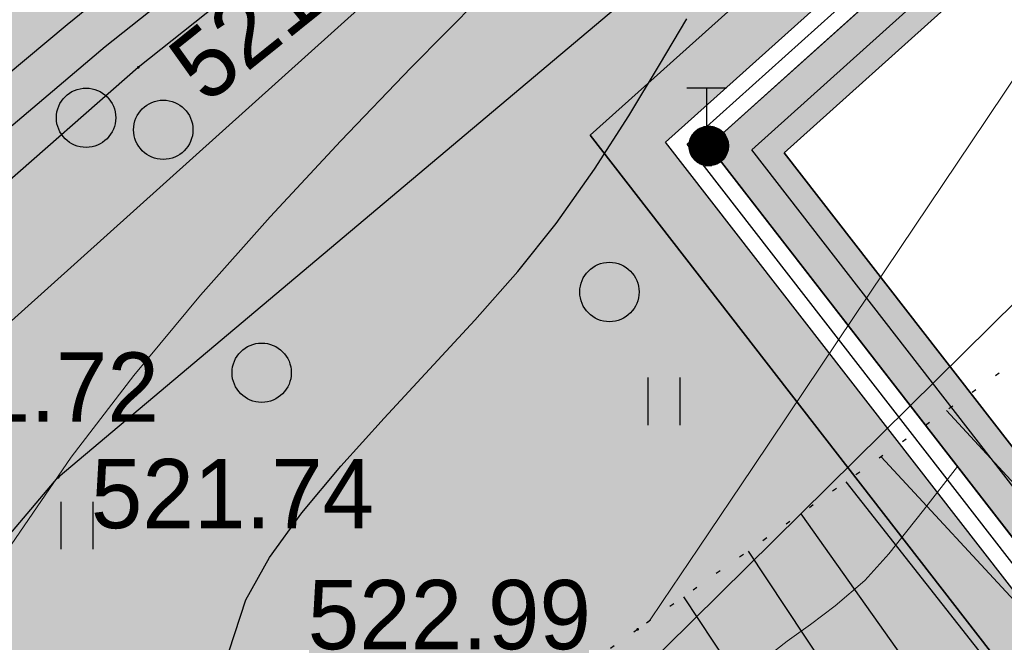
# Model space of a CAD drawing. Header units: millimetres. Extents: x 767170 to 66149698, y -983507 to 2493658.
# Tile 60 of 226: x 1972253 to 1984692, y -701531 to -693667. Entities that reach past the tile are written whole.
import ezdxf

# ---------------------------------------------------------------- set-up
doc = ezdxf.new("R2010")
doc.units = ezdxf.units.MM
doc.linetypes.add('Контура низ откосов  Штриховая 0.1-0.5 - - - - - - -', pattern=[0.6, 0.1, -0.5])
for name, color, linetype in [('(004) Точки рельефа', 7, 'Continuous'), ('(013) Газ', 30, 'ИК_Газопровод -------г--------'), ('(014) Водопровод', 5, 'ИК_Водопровод -------в--------'), ('(016) Кабель', 1, 'Continuous'), ('(022) Возд. Линии', 7, 'Continuous'), ('(031) Горизонтали', 42, 'Continuous'), ('(035) Откосы', 7, 'Continuous'), ('(036) Растительность', 7, 'Continuous'), ('(038) Деревья', 7, 'Continuous'), ('(040) Ограда', 7, 'Continuous'), ('GLUXOY OG', 7, 'Continuous')]:
    doc.layers.add(name, color=color, linetype=linetype)
doc.layers.add('(032) Горизонтали утолщенные', color=32, linetype='Continuous', lineweight=30)
doc.styles.add('D-431', font='txt')
doc.styles.get("Standard").update_dxf_attribs({"font": 'isocpeui.ttf'})
doc.linetypes.add('GAZ_VOZDUSH', pattern='A,1,-2,["~",Standard,S=3,R=0,X=-1.5,Y=-1.5],-1,10', length=14)
doc.linetypes.add('ИК_Водопровод -------в--------', pattern='A,9,-0.6,["В",Standard,S=1.2,R=0,X=0,Y=-0.6],-1.2', length=10.8)
doc.linetypes.add('ИК_Газопровод -------г--------', pattern='A,9,-0.6,["Г",Standard,S=1.2,R=0,X=0,Y=-0.6],-1.2', length=10.8)
doc.linetypes.add('ИК_Э_КАБ_ВН', pattern='A,8,-2,["<<",Standard,S=1,R=0,X=0,Y=-0.5],8,[">>",Standard,S=1,R=0,X=-1,Y=-0.5],-2', length=20)
doc.linetypes.add('ОГРАДА_БЕТ', pattern='A,4,["|",Standard,S=0.8,R=0,X=0,Y=-0.8],4', length=8)
doc.linetypes.add('ОГРАДА_ГЛИН', pattern='A,4,["|",Standard,S=0.8,R=0,X=0,Y=-0.8],0.5,["|",Standard,S=0.8,R=0,X=0,Y=-0.8],3.5', length=8)
doc.linetypes.add('ОТКОСЫ_НЕУКР', pattern='A,0.5,["|",Standard,S=1.2,R=0,X=0,Y=-1.2],1,["|",Standard,S=0.5,R=0,X=0,Y=-0.5],0.5', length=2)
doc.linetypes.add('ОТКОСЫ_НЕУКР1', pattern='A,0.5,["|",Standard,S=-1.2,R=0,X=0,Y=1.2],1,["|",Standard,S=-0.5,R=0,X=0,Y=0.5],0.5', length=2)

# ---------------------------------------------------------------- blocks, each defined once
blk = doc.blocks.new('d')
at = {"layer": '(038) Деревья'}
blk.add_ellipse((0, 0), major_axis=(0.265, 0.265), ratio=1, start_param=5.497787, end_param=11.780972, dxfattribs=at)
blk = doc.blocks.new('I04010')
for p, q in [((-0.412273, 0.007146), (-0.412273, 1.207146)), ((0.387727, 1.207146), (0.387727, 0.007146))]:
    blk.add_line(p, q)
blk = doc.blocks.new('*U213')
at = {"color": 7}
for p, q in [((32256.951, 79660.056), (32257.356, 79660.056)), ((32256.956, 79660.061), (32257.351, 79660.061)), ((32256.961, 79660.066), (32257.346, 79660.066)), ((32256.966, 79660.071), (32257.341, 79660.071)), ((32256.971, 79660.076), (32257.341, 79660.076)), ((32256.976, 79660.081), (32257.336, 79660.081)), ((32256.981, 79660.086), (32257.331, 79660.086)), ((32256.986, 79660.091), (32257.326, 79660.091)), ((32256.991, 79660.096), (32257.316, 79660.096)), ((32256.996, 79660.101), (32257.311, 79660.101)), ((32257.001, 79660.106), (32257.306, 79660.106)), ((32257.011, 79660.111), (32257.301, 79660.111)), ((32257.016, 79660.116), (32257.291, 79660.116)), ((32257.026, 79660.121), (32257.286, 79660.121)), ((32257.031, 79660.126), (32257.276, 79660.126)), ((32257.041, 79660.131), (32257.266, 79660.131)), ((32257.051, 79660.136), (32257.256, 79660.136)), ((32257.066, 79660.141), (32257.246, 79660.141)), ((32257.081, 79660.146), (32257.231, 79660.146)), ((32257.096, 79660.151), (32257.211, 79660.151)), ((32257.126, 79660.156), (32257.181, 79660.156)), ((32256.906, 79659.951), (32257.401, 79659.951)), ((32256.906, 79659.946), (32257.401, 79659.946)), ((32256.906, 79659.941), (32257.401, 79659.941)), ((32256.906, 79659.936), (32257.401, 79659.936)), ((32256.906, 79659.931), (32257.401, 79659.931)), ((32256.911, 79659.971), (32257.396, 79659.971)), ((32256.911, 79659.966), (32257.396, 79659.966)), ((32256.911, 79659.961), (32257.396, 79659.961)), ((32256.911, 79659.956), (32257.401, 79659.956)), ((32256.916, 79659.991), (32257.391, 79659.991)), ((32256.916, 79659.986), (32257.391, 79659.986)), ((32256.916, 79659.981), (32257.391, 79659.981)), ((32256.916, 79659.976), (32257.396, 79659.976)), ((32256.921, 79660.001), (32257.386, 79660.001)), ((32256.921, 79659.996), (32257.386, 79659.996)), ((32256.926, 79660.011), (32257.381, 79660.011)), ((32256.926, 79660.006), (32257.386, 79660.006)), ((32256.931, 79660.021), (32257.376, 79660.021)), ((32256.931, 79660.016), (32257.381, 79660.016)), ((32256.936, 79660.031), (32257.371, 79660.031)), ((32256.936, 79660.026), (32257.376, 79660.026)), ((32256.941, 79660.041), (32257.366, 79660.041)), ((32256.941, 79660.036), (32257.371, 79660.036)), ((32256.946, 79660.046), (32257.361, 79660.046)), ((32256.951, 79660.051), (32257.361, 79660.051)), ((32256.906, 79659.926), (32257.401, 79659.926)), ((32256.906, 79659.921), (32257.406, 79659.921)), ((32256.906, 79659.916), (32257.406, 79659.916)), ((32256.906, 79659.911), (32257.406, 79659.911)), ((32256.906, 79659.906), (32257.406, 79659.906)), ((32256.906, 79659.901), (32257.406, 79659.901)), ((32256.906, 79659.896), (32257.406, 79659.896)), ((32256.906, 79659.891), (32257.401, 79659.891)), ((32256.906, 79659.886), (32257.401, 79659.886)), ((32256.906, 79659.881), (32257.401, 79659.881)), ((32256.906, 79659.876), (32257.401, 79659.876)), ((32256.906, 79659.871), (32257.401, 79659.871)), ((32256.906, 79659.866), (32257.401, 79659.866)), ((32256.906, 79659.861), (32257.401, 79659.861)), ((32256.911, 79659.856), (32257.401, 79659.856)), ((32256.911, 79659.851), (32257.396, 79659.851)), ((32256.911, 79659.846), (32257.396, 79659.846)), ((32256.911, 79659.841), (32257.396, 79659.841)), ((32256.916, 79659.836), (32257.396, 79659.836)), ((32256.916, 79659.831), (32257.391, 79659.831)), ((32256.916, 79659.826), (32257.391, 79659.826)), ((32256.921, 79659.821), (32257.391, 79659.821)), ((32256.921, 79659.816), (32257.386, 79659.816)), ((32256.921, 79659.811), (32257.386, 79659.811)), ((32256.926, 79659.806), (32257.381, 79659.806)), ((32256.926, 79659.801), (32257.381, 79659.801)), ((32256.931, 79659.796), (32257.376, 79659.796)), ((32256.931, 79659.791), (32257.376, 79659.791)), ((32256.936, 79659.786), (32257.371, 79659.786)), ((32256.936, 79659.781), (32257.371, 79659.781)), ((32256.941, 79659.776), (32257.366, 79659.776)), ((32256.946, 79659.771), (32257.361, 79659.771)), ((32256.946, 79659.766), (32257.361, 79659.766)), ((32256.951, 79659.761), (32257.356, 79659.761)), ((32256.956, 79659.756), (32257.351, 79659.756)), ((32256.961, 79659.751), (32257.351, 79659.751)), ((32256.961, 79659.746), (32257.346, 79659.746)), ((32256.966, 79659.741), (32257.341, 79659.741)), ((32256.971, 79659.736), (32257.336, 79659.736)), ((32256.976, 79659.731), (32257.331, 79659.731)), ((32256.981, 79659.726), (32257.326, 79659.726)), ((32256.986, 79659.721), (32257.321, 79659.721)), ((32256.991, 79659.716), (32257.316, 79659.716)), ((32257.001, 79659.711), (32257.311, 79659.711)), ((32257.006, 79659.706), (32257.301, 79659.706)), ((32257.011, 79659.701), (32257.296, 79659.701)), ((32257.021, 79659.696), (32257.286, 79659.696)), ((32257.031, 79659.691), (32257.281, 79659.691)), ((32257.036, 79659.686), (32257.271, 79659.686)), ((32257.046, 79659.681), (32257.261, 79659.681)), ((32257.061, 79659.676), (32257.246, 79659.676)), ((32257.071, 79659.671), (32257.236, 79659.671)), ((32257.091, 79659.666), (32257.216, 79659.666)), ((32257.111, 79659.661), (32257.196, 79659.661))]:
    blk.add_line(p, q, dxfattribs=at)
blk = doc.blocks.new('I01070-flat-1-flat-1')
at = {"color": 7}
blk.add_circle((0.025, 0.015), 0.25, dxfattribs=at)
blk.add_blockref('*U213', (-32257.131, -79659.891), dxfattribs=at)
blk = doc.blocks.new('I0195-flat-1-flat-1')
at = {"layer": '(016) Кабель', "color": 7, "linetype": 'ИК_Э_КАБ_ВН'}
for p, q in [((-0.275, 0.74), (0.225, 0.74)), ((-0.025, 0.24), (-0.025, 0.74))]:
    blk.add_line(p, q, dxfattribs=at)
at = {"layer": '(022) Возд. Линии'}
blk.add_blockref('I01070-flat-1-flat-1', (-0.025, -0.01), dxfattribs=at)
blk = doc.blocks.new('361-flat-1-flat-1')
at = {"layer": '(016) Кабель', "color": 7}
blk.add_point((0, 0), dxfattribs=at)
at = {"layer": '(022) Возд. Линии'}
blk.add_blockref('I0195-flat-1-flat-1', (0, -0.005), dxfattribs=at)
blk = doc.blocks.new('*U217')
at = {"layer": '(022) Возд. Линии'}
blk.add_blockref('361-flat-1-flat-1', (32257.156, 79659.906), dxfattribs=at)
blk = doc.blocks.new('A$C05d28b1e')
at = {"layer": '(004) Точки рельефа', "color": 7, "linetype": 'ByBlock', "lineweight": -2}
for p in [(-65716, -51272), (-66727, -56448), (-52689, -103803)]:
    blk.add_point(p, dxfattribs=at)
at = {"layer": '(013) Газ', "linetype": 'GAZ_VOZDUSH', "ltscale": 600, "flags": 128}
blk.add_lwpolyline([(-29501, -81599), (-34885, -86796), (-57126, -108761), (-84722, -135134), (-87949, -138482), (-84911, -141883), (-86034, -142931)], dxfattribs=at)
at = {"layer": '(014) Водопровод', "linetype": 'GAZ_VOZDUSH', "ltscale": 600, "flags": 128}
blk.add_lwpolyline([(-44342, -33518), (-44199, -33721), (-51302, -39257), (-66135, -51011), (-83417, -65659), (-90348, -74918)], dxfattribs=at)
at = {"layer": '(031) Горизонтали', "color": 42, "linetype": 'Continuous', "lineweight": 0, "ltscale": 600}
for points in [[(-57825, -58757), (-57517, -58516), (-57225, -58307), (-56911, -58072), (-56537, -57751), (-56234, -57414), (-55796, -56862), (-55368, -56312)], [(-60604, -102735), (-59845, -101629), (-59053, -100597), (-58210, -99582), (-57332, -98591), (-56439, -97631), (-55550, -96706), (-54681, -95824)], [(-52552, -103706), (-52539, -103695), (-52373, -103449), (-51921, -102778), (-51235, -101758), (-50367, -100466), (-49369, -98979), (-48291, -97373), (-47186, -95724), (-46104, -94110), (-45098, -92606), (-44218, -91289), (-43517, -90236), (-43045, -89524), (-42451, -88619), (-41855, -87709), (-41292, -86845), (-40794, -86075), (-40395, -85452), (-40128, -85023), (-40027, -84839), (-40029, -84812)]]:
    blk.add_lwpolyline(points, dxfattribs=at)
at = {"layer": '(032) Горизонтали утолщенные', "color": 32, "linetype": 'Continuous', "lineweight": 30, "ltscale": 600}
blk.add_lwpolyline([(-67700, -64791), (-66918, -63990), (-66230, -63250), (-65654, -62580), (-65206, -61991), (-64906, -61493), (-64680, -60862), (-64609, -60295), (-64617, -59758), (-64629, -59218), (-64567, -58642), (-64356, -57997), (-64058, -57461), (-63649, -56895), (-63156, -56306), (-62609, -55700), (-62036, -55084), (-61463, -54465), (-60920, -53850), (-60435, -53244), (-59952, -52557), (-59520, -51881), (-59133, -51240), (-58785, -50658)], dxfattribs=at)
at = {"layer": '(035) Откосы', "ltscale": 600}
for p, q in [((-48788, -101039), (-44980, -105164)), ((-49610, -101622), (-45715, -105842)), ((-50060, -101940), (-46450, -106520)), ((-50626, -102341), (-47207, -107169)), ((-51292, -102813), (-48041, -107721)), ((-52108, -103392), (-48875, -108273))]:
    blk.add_line(p, q, dxfattribs=at)
at = {"layer": '(035) Откосы', "linetype": 'ОТКОСЫ_НЕУКР', "ltscale": 600}
blk.add_lwpolyline([(-43467, -33713), (-50228, -38972), (-65716, -51272), (-69386, -54487), (-82461, -65521), (-92351, -78829), (-94563, -77018), (-83792, -65233), (-70933, -54336), (-66615, -50729), (-55308, -41565), (-45031, -33845), (-46804, -31485)], dxfattribs=at)
at = {"layer": '(035) Откосы', "linetype": 'ОТКОСЫ_НЕУКР1', "ltscale": 600}
for points in [[(-50986, -41802), (-59240, -47211), (-69359, -56302), (-77751, -66219), (-85575, -75948), (-91245, -81100), (-97320, -87907)], [(-96304, -89290), (-90266, -82549), (-83981, -77658), (-77327, -68971), (-66727, -56448), (-57800, -48932), (-50342, -42474)]]:
    blk.add_lwpolyline(points, dxfattribs=at)
at = {"layer": '(035) Откосы', "linetype": 'Контура низ откосов  Штриховая 0.1-0.5 - - - - - - -', "ltscale": 600}
blk.add_lwpolyline([(-58043, -62121), (-51597, -72270), (-40161, -84572), (-36241, -91710), (-36416, -92038), (-37251, -92867), (-52689, -103803), (-66190, -113316), (-74159, -122490), (-84579, -134080)], dxfattribs=at)
at = {"layer": '(040) Ограда', "linetype": 'ОГРАДА_БЕТ', "ltscale": 600, "flags": 128}
blk.add_lwpolyline([(-33190, -84908), (-58509, -52263), (-37656, -33532), (-37389, -33830), (-37091, -33562)], dxfattribs=at)
at = {"layer": '(040) Ограда', "ltscale": 600, "flags": 128}
blk.add_lwpolyline([(-32874, -84663), (-57965, -52312), (-37686, -34097), (-37419, -34394), (-36824, -33860)], dxfattribs=at)
at = {"layer": '(016) Кабель', "color": 0, "xscale": 1000, "yscale": 1000, "zscale": 1000}
blk.add_blockref('*U217', (-32315665, -79712169), dxfattribs=at)
at = {"layer": '(036) Растительность', "linetype": 'Continuous', "xscale": 500, "yscale": 500, "zscale": 500}
for p in [(-59067, -55793), (-59765, -102793)]:
    blk.add_blockref('I04010', p, dxfattribs=at)
at = {"layer": '(038) Деревья', "linetype": 'Continuous', "xscale": 1000, "yscale": 1000, "zscale": 1000}
for p in [(-65400, -52059), (-64157, -55127), (-59657, -97340), (-53045, -99541)]:
    blk.add_blockref('d', p, dxfattribs=at)
at = {"layer": '(004) Точки рельефа', "linetype": 'ByBlock', "insert": (-65128, -51412), "char_height": 875, "attachment_point": 4, "rotation": 38.766, "style": 'D-431'}
blk.add_mtext('521.08', dxfattribs=at)
at = {"layer": '(004) Точки рельефа', "linetype": 'ByBlock', "char_height": 875, "attachment_point": 4, "style": 'D-431'}
for s, insert in [('521.72', (-69034, -55315)), ('521.74', (-66315, -56660)), ('522.99', (-56857, -103622))]:
    blk.add_mtext(s, dxfattribs=dict(at, insert=insert))

msp = doc.modelspace()

# ---------------------------------------------------------------- hatches: boundary and pattern name
at = {"true_color": 0x7abf6e, "transparency": 33554687}
h = msp.add_hatch(color=83, dxfattribs=at)
h.dxf.hatch_style = 1
edge = h.paths.add_edge_path()
edge.add_line((1979461.35, -695126.8), (2000332.41, -676379.58))
edge.add_line((2000332.41, -676379.58), (1998976.02, -674541.6))
edge.add_line((1998976.02, -674541.6), (1999207.49, -669492.41))
edge.add_line((1999207.49, -669492.41), (2029831.79, -649231.01))
edge.add_line((2029831.79, -649231.01), (1976496.64, -554191.78))
edge.add_line((1976496.64, -554191.78), (1973801.79, -555784.85))
edge.add_line((1973801.79, -555784.85), (1969618.35, -558188.3))
edge.add_arc((1971112.81, -560789.57), 3000, 119.878037, 209.878037)
edge.add_line((1968511.55, -562284.03), (1997442.13, -612640.52))
edge.add_line((1997442.13, -612640.52), (2006313.64, -628082.23))
edge.add_arc((2000244.02, -631569.31), 7000, -55.270017, 29.878037, ccw=False)
edge.add_line((2004231.99, -637322.24), (1993199.1, -643959.58))
edge.add_arc((1994742.58, -646532.06), 3000, 120.963657, 139.566005)
edge.add_line((1992459.12, -644586.34), (1997137.72, -652279.75))
edge.add_arc((2005256.48, -650559.14), 8299.08, 65.859243, 191.965676, ccw=False)
edge.add_line((2008650.64, -642985.87), (2015591.56, -638766.5))
edge.add_line((2015591.56, -638766.5), (2018188.81, -643039.01))
edge.add_line((2018188.81, -643039.01), (2011352.79, -647194.6))
edge.add_line((2011352.79, -647194.6), (2010784.81, -647539.87))
edge.add_arc((2005256.48, -650559.14), 6299.08, 28.640917, 117.796969)
edge.add_arc((2003248.26, -646757.93), 2000, 0, 117.687433, ccw=False)
edge.add_arc((2003248.26, -646757.93), 2000, -180, 0, ccw=False)
edge.add_arc((2003248.26, -646757.93), 2000, 118.008419, 180, ccw=False)
edge.add_arc((2005256.48, -650559.14), 6299.08, 117.898884, 214.625333)
edge.add_line((2000073.06, -654138.33), (2003035.26, -655760.98))
edge.add_line((2003035.26, -655760.98), (2003130.28, -659991.97))
edge.add_line((2003130.28, -659991.97), (2001711.3, -660854.27))
edge.add_arc((1992830.94, -661560.2), 8908.37, -114.382837, 4.545082, ccw=False)
edge.add_arc((1974886.6, -672468.93), 14537.88, -112.551967, 11.084172, ccw=False)
edge.add_arc((1961427.83, -684758.82), 7964.66, 229.589974, 351.797706, ccw=False)
edge.add_line((1956264.71, -690823.31), (1953555.39, -692469.73))
edge.add_line((1953555.39, -692469.73), (1949843.74, -690436.53))
edge.add_line((1949843.74, -690436.53), (1949748.72, -686205.55))
edge.add_line((1949748.72, -686205.55), (1950702.45, -685625.98))
edge.add_line((1950702.45, -685625.98), (1944366.04, -675204.51))
edge.add_line((1944366.04, -675204.51), (1931211.68, -682279.63))
edge.add_line((1931211.68, -682279.63), (1926439.66, -700644.56))
edge.add_line((1926439.66, -700644.56), (1942510.69, -740067.5))
edge.add_line((1942510.69, -740067.5), (1948566.78, -735094.09))
edge.add_arc((1946662.84, -732775.68), 3000, 309.393717, 399.393717)
edge.add_line((1948981.25, -730871.74), (1947077.31, -728553.34))
edge.add_line((1947077.31, -728553.34), (1977216.64, -703802.15))
edge.add_line((1977216.64, -703802.15), (1994990.75, -725445.54))
edge.add_line((1994990.75, -725445.54), (1997521.46, -728536.43))
edge.add_line((1997521.46, -728536.43), (1994425.8, -731077.83))
edge.add_line((1994425.8, -731077.83), (1991887.72, -727986.21))
edge.add_line((1991887.72, -727986.21), (1991893.53, -727981.45))
edge.add_line((1991893.53, -727981.45), (1990627.81, -726439.68))
edge.add_line((1990627.81, -726439.68), (1952735.43, -757551.13))
edge.add_line((1952735.43, -757551.13), (1962245.49, -770618.23))
edge.add_line((1962245.49, -770618.23), (1960981.72, -771703.67))
edge.add_line((1960981.72, -771703.67), (1963852.34, -775045.9))
edge.add_line((1963852.34, -775045.9), (2010428.67, -735054.44))
edge.add_line((2010428.67, -735054.44), (1979461.35, -695126.8))

# ---------------------------------------------------------------- next in the draw order: block references
at = {"color": 5, "lineweight": 50}
msp.add_blockref('A$C05d28b1e', (2032748.06, -597565.05), dxfattribs=at)

# ---------------------------------------------------------------- next in the draw order: hatches: boundary and pattern name
at = {"true_color": 0xb1ab95}
h = msp.add_hatch(color=253, dxfattribs=at)
h.dxf.hatch_style = 1
edge = h.paths.add_edge_path(flags=17)
edge.add_line((1955047.53, -783504.45), (1954634.01, -782936.27))
edge.add_line((1954634.01, -782936.27), (1953650.45, -783794.04))
edge.add_line((1953650.45, -783794.04), (1916263.81, -732423.7))
edge.add_line((1916263.81, -732423.7), (1860948.57, -648341.7))
edge.add_arc((1866379.96, -643925.81), 7000, 211.28657, 219.112196, ccw=False)
edge.add_line((1860397.89, -647561.04), (1859948.55, -646821.61))
edge.add_line((1859948.55, -646821.61), (1840672.31, -617520.73))
edge.add_line((1840672.31, -617520.73), (1968464.85, -539879.75))
edge.add_line((1968464.85, -539879.75), (1973559.53, -548958.08))
edge.add_line((1973559.53, -548958.08), (1970748.48, -550619.85))
edge.add_line((1970748.48, -550619.85), (1973801.79, -555784.85))
edge.add_line((1973801.79, -555784.85), (1976496.64, -554191.78))
edge.add_line((1976496.64, -554191.78), (2029831.79, -649231.01))
edge.add_line((2029831.79, -649231.01), (1999207.49, -669492.41))
edge.add_line((1999207.49, -669492.41), (1998976.02, -674541.6))
edge.add_line((1998976.02, -674541.6), (2000332.41, -676379.58))
edge.add_line((2000332.41, -676379.58), (1979461.35, -695126.8))
edge.add_line((1979461.35, -695126.8), (2010428.67, -735054.44))
edge.add_line((2010428.67, -735054.44), (1963852.34, -775045.9))
edge.add_line((1963852.34, -775045.9), (1960985.09, -771707.59))
edge.add_line((1960985.09, -771707.59), (1956614.65, -775461.33))
edge.add_line((1956614.65, -775461.33), (1959631.8, -779606.98))
edge.add_line((1959631.8, -779606.98), (1960742.35, -778638.46))
edge.add_line((1960742.35, -778638.46), (1958201.54, -775680.23))
edge.add_line((1958201.54, -775680.23), (1960856.64, -773399.78))
edge.add_line((1960856.64, -773399.78), (1963397.98, -776358.64))
edge.add_line((1963397.98, -776358.64), (2011389.95, -735151.69))
edge.add_line((2011389.95, -735151.69), (1980413.59, -695212.39))
edge.add_line((1980413.59, -695212.39), (2001273.16, -676475.49))
edge.add_line((2001273.16, -676475.49), (1999686.66, -674325.68))
edge.add_line((1999686.66, -674325.68), (1999890.46, -669879.88))
edge.add_line((1999890.46, -669879.88), (2030760.64, -649455.81))
edge.add_line((2030760.64, -649455.81), (1968720.67, -538905.26))
edge.add_line((1968720.67, -538905.26), (1839688.71, -617299.26))
edge.add_line((1839688.71, -617299.26), (1915688.1, -732822.24))
edge.add_line((1915688.1, -732822.24), (1953534.35, -784824.1))
edge.add_line((1953534.35, -784824.1), (1955047.53, -783504.45))
h.paths.add_polyline_path([(1915359.13, -733049.97), (1839126.65, -617172.7), (1968866.85, -538348.41), (2031291.41, -649584.27), (2000280.73, -670101.3), (2000092.73, -674202.3), (2001810.73, -676530.3), (1980957.73, -695261.3), (2011937.45, -735204.93), (1963658.58, -776662.05), (1964179.57, -777268.64), (1961524.47, -779549.09), (1961002.98, -778941.91), (1959868.1, -779931.66), (1961042.32, -781545.07), (1965871.76, -777397.09), (1965025.08, -776411.3), (2012898.72, -735302.15), (1981909.98, -695346.89), (2002751.49, -676626.21), (2000803.37, -673986.38), (2000963.71, -670488.77), (2032220.26, -649809.07), (1969122.67, -537373.91), (1838143.05, -616951.22), (1914783.42, -733448.51), (1953351.91, -786442.76), (1955697.33, -784397.3), (1955283.82, -783829.12), (1953468.01, -785412.71)])

# ---------------------------------------------------------------- next in the draw order: block references
at = {"color": 5, "lineweight": 50}
msp.add_blockref('A$C05d28b1e', (2039466.73, -642998.3), dxfattribs=at)

# ---------------------------------------------------------------- next in the draw order: linework, layer by layer
for points in [[(1955743.91, -784356.68), (1953351.91, -786442.76), (1914783.42, -733448.51), (1838143.05, -616951.22), (1969122.67, -537373.91), (2032220.26, -649809.07), (2000963.71, -670488.77), (2000803.37, -673986.38), (2002751.49, -676626.21), (1981909.98, -695346.89), (2012898.72, -735302.15), (1965025.08, -776411.3), (1965871.76, -777397.09), (1961042.32, -781545.07)], [(1965025.08, -776411.3), (2012898.72, -735302.15), (1981909.98, -695346.89), (2002751.49, -676626.21), (2000803.37, -673986.38), (2000963.71, -670488.77), (2032220.26, -649809.07), (1969122.67, -537373.91), (1838143.05, -616951.22), (1914783.42, -733448.51), (1953351.91, -786442.76)], [(1953468.01, -785412.71), (1915359.13, -733049.97), (1839126.65, -617172.7), (1968866.85, -538348.41), (2031291.41, -649584.27), (2000280.73, -670101.3), (2000092.73, -674202.3), (2001810.73, -676530.3), (1980957.73, -695261.3), (2011937.45, -735204.93), (1963658.58, -776662.05)], [(1963397.98, -776358.64), (2011389.95, -735151.69), (1980413.59, -695212.39), (2001273.16, -676475.49), (1999686.66, -674325.68), (1999890.46, -669879.88), (2030760.64, -649455.81), (1968720.67, -538905.26), (1839688.71, -617299.26), (1915688.1, -732822.24), (1953534.35, -784824.1)], [(1963852.34, -775045.9), (2010428.67, -735054.44), (1979461.35, -695126.8), (2000332.41, -676379.58), (1998976.02, -674541.6), (1999207.49, -669492.41), (2029831.79, -649231.01), (1976496.64, -554191.78)], [(2010428.67, -735054.44), (1979461.35, -695126.8), (2000332.41, -676379.58), (1998976.02, -674541.6), (1999207.49, -669492.41), (2029831.79, -649231.01), (1976496.64, -554191.78)]]:
    msp.add_lwpolyline(points)
msp.add_lwpolyline([(1953650.45, -783794.04), (1916263.81, -732423.7), (1860948.57, -648341.7, -0.03415901), (1860397.89, -647561.04), (1859948.55, -646821.61), (1840672.31, -617520.73), (1968464.85, -539879.75), (1973559.53, -548958.08), (1970748.48, -550619.85), (1973801.79, -555784.85), (1976496.64, -554191.78), (2029831.79, -649231.01), (1999207.49, -669492.41), (1998976.02, -674541.6), (2000332.41, -676379.58), (1979461.35, -695126.8), (2010428.67, -735054.44), (1963852.34, -775045.9)], format="xyb")
at = {"layer": 'GLUXOY OG', "color": 186, "linetype": 'ОГРАДА_ГЛИН', "lineweight": 30, "ltscale": 400}
for points in [[(1953468.01, -785412.71), (1915359.13, -733049.97), (1839126.65, -617172.7), (1968866.85, -538348.41), (2031291.41, -649584.27), (2000280.73, -670101.3), (2000092.73, -674202.3), (2001810.73, -676530.3), (1980957.73, -695261.3), (2011937.45, -735204.93)], [(2011389.95, -735151.69), (1980413.59, -695212.39), (2001273.16, -676475.49), (1999686.66, -674325.68), (1999890.46, -669879.88), (2030760.64, -649455.81), (1968720.67, -538905.26), (1839688.71, -617299.26), (1915688.1, -732822.24), (1953534.35, -784824.1)]]:
    msp.add_lwpolyline(points, dxfattribs=at)
at = {"layer": 'GLUXOY OG', "color": 186, "lineweight": 30, "ltscale": 400}
msp.add_lwpolyline([(2011663.7, -735178.31), (1980685.66, -695236.84), (2001541.95, -676502.9), (1999889.7, -674263.99), (2000085.6, -669990.59), (2031026.03, -649520.04), (1968793.76, -538626.83), (1839407.68, -617235.98), (1915523.61, -732936.1), (1953501.18, -785118.4)], dxfattribs=at)

doc.saveas('drawing.dxf')
